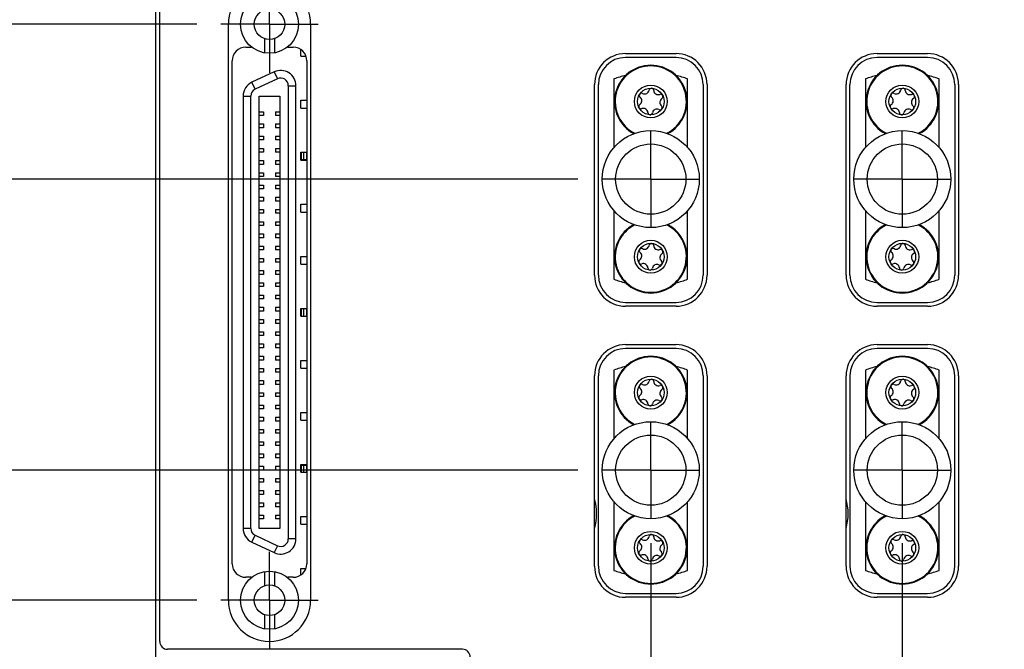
# Model space of a CAD drawing. Header units: inches. Extents: x 0.2 to 16.8, y 0.2 to 10.8.
# Tile 3 of 30: x 2.8 to 5.3, y 4 to 5.7. Entities that reach past the tile are written whole.
import ezdxf

# ---------------------------------------------------------------- set-up
doc = ezdxf.new("R2010")
doc.units = ezdxf.units.IN
doc.header["$LTSCALE"] = 0.935
doc.header["$MEASUREMENT"] = 0
doc.linetypes.add('CENTER', pattern=[0.6, 0.375, -0.075, 0.075, -0.075])
doc.layers.get('0').update_dxf_attribs({"linetype": 'CONTINUOUS'})
doc.layers.add('02___PRT_ALL_AXES', color=7, linetype='CONTINUOUS')
doc.layers.add('DIMENSIONS', color=7, linetype='CONTINUOUS')
doc.styles.get("Standard").update_dxf_attribs({"font": 'txt', "width": 0.8})
doc.dimstyles.new('DIMSTYLE_1', dxfattribs={"dimtxt": 0.125, "dimasz": 0.18, "dimexe": 0.18, "dimexo": 0.0625, "dimgap": 0.09, "dimtad": 0, "dimtih": 1, "dimtoh": 1, "dimdec": 3, "dimzin": 4, "dimdsep": 46, "dimtxsty": 'STANDARD', "dimblk": '_FILLED', "dimblk1": '_FILLED', "dimblk2": '_FILLED', "dimcen": 0.09, "dimadec": 0, "dimazin": 0, "dimtp": 0.01, "dimtm": 0.01, "dimtfac": 1, "dimtdec": 3, "dimtofl": 0, "dimtmove": 0, "dimatfit": 3, "dimldrblk": '_FILLED', "dimfxl": 1, "dimtolj": 1, "dimtzin": 4, "dimarcsym": 0})

# ---------------------------------------------------------------- blocks, each defined once
blk = doc.blocks.new('*D5')
at = {"layer": 'DIMENSIONS', "color": 2, "linetype": 'CONTINUOUS'}
blk.add_line((3.2331, 5.6466), (2.6905, 5.6466), dxfattribs=at)
at = {"layer": 'DIMENSIONS', "color": 2, "linetype": 'CONTINUOUS', "insert": (2.628, 5.7091), "char_height": 0.125, "width": 1.425, "attachment_point": 3, "line_spacing_factor": 0.9}
blk.add_mtext('-2.387{\\Ftxt.shx;\\W1.000000;\\H0.125000; }[60.64]', dxfattribs=at)
blk = doc.blocks.new('_FILLED')
at = {"color": 0, "linetype": 'BYBLOCK'}
blk.add_solid([(0, 0), (-1, 0.174), (-1, -0.174)], dxfattribs=at)
blk = doc.blocks.new('*D6')
at = {"layer": 'DIMENSIONS', "color": 2, "linetype": 'CONTINUOUS'}
blk.add_line((3.2331, 4.1624), (2.6905, 4.1624), dxfattribs=at)
at = {"layer": 'DIMENSIONS', "color": 2, "linetype": 'CONTINUOUS', "insert": (2.628, 4.2249), "char_height": 0.125, "width": 1.425, "attachment_point": 3, "line_spacing_factor": 0.9}
blk.add_mtext('-3.872{\\Ftxt.shx;\\W1.000000;\\H0.125000; }[98.34]', dxfattribs=at)
blk = doc.blocks.new('*D7')
at = {"layer": 'DIMENSIONS', "color": 2, "linetype": 'CONTINUOUS'}
blk.add_line((4.2156, 4.4975), (2.6905, 4.4975), dxfattribs=at)
at = {"layer": 'DIMENSIONS', "color": 2, "linetype": 'CONTINUOUS', "insert": (2.628, 4.56), "char_height": 0.125, "width": 1.725, "attachment_point": 3, "line_spacing_factor": 0.9}
blk.add_mtext('2X -3.537{\\Ftxt.shx;\\W1.000000;\\H0.125000; }[89.83]', dxfattribs=at)
blk = doc.blocks.new('*D8')
at = {"layer": 'DIMENSIONS', "color": 2, "linetype": 'CONTINUOUS'}
blk.add_line((4.2156, 5.2475), (2.6905, 5.2475), dxfattribs=at)
at = {"layer": 'DIMENSIONS', "color": 2, "linetype": 'CONTINUOUS', "insert": (2.628, 5.31), "char_height": 0.125, "width": 1.725, "attachment_point": 3, "line_spacing_factor": 0.9}
blk.add_mtext('2X -2.787{\\Ftxt.shx;\\W1.000000;\\H0.125000; }[70.78]', dxfattribs=at)
blk = doc.blocks.new('*D11')
at = {"layer": 'DIMENSIONS', "color": 2, "linetype": 'CONTINUOUS'}
blk.add_line((3.2344, 3.213), (2.6905, 3.213), dxfattribs=at)
at = {"layer": 'DIMENSIONS', "color": 2, "linetype": 'CONTINUOUS', "insert": (2.628, 3.2755), "char_height": 0.125, "width": 1.825, "attachment_point": 3, "line_spacing_factor": 0.9}
blk.add_mtext('4X -4.821{\\Ftxt.shx;\\W1.000000;\\H0.125000; }[122.45]', dxfattribs=at)
blk = doc.blocks.new('*D27')
at = {"layer": 'DIMENSIONS', "color": 2, "linetype": 'CONTINUOUS'}
blk.add_line((3.4207, 3.9748), (3.4207, 2.5806), dxfattribs=at)
at = {"layer": 'DIMENSIONS', "color": 2, "linetype": 'CONTINUOUS', "insert": (3.3582, 2.5181), "char_height": 0.125, "width": 1.525, "attachment_point": 3, "rotation": 90, "line_spacing_factor": 0.9}
blk.add_mtext('2X -.001{\\Ftxt.shx;\\W1.000000;\\H0.125000; }[0.03]', dxfattribs=at)
blk = doc.blocks.new('*D28')
at = {"layer": 'DIMENSIONS', "color": 2, "linetype": 'CONTINUOUS'}
blk.add_line((4.4032, 4.3099), (4.4032, 2.5806), dxfattribs=at)
at = {"layer": 'DIMENSIONS', "color": 2, "linetype": 'CONTINUOUS', "insert": (4.3407, 2.5181), "char_height": 0.125, "width": 1.525, "attachment_point": 3, "rotation": 90, "line_spacing_factor": 0.9}
blk.add_mtext('4X .981{\\Ftxt.shx;\\W1.000000;\\H0.125000; }[24.92]', dxfattribs=at)
blk = doc.blocks.new('*D29')
at = {"layer": 'DIMENSIONS', "color": 2, "linetype": 'CONTINUOUS'}
blk.add_line((5.0513, 4.3099), (5.0513, 2.5806), dxfattribs=at)
at = {"layer": 'DIMENSIONS', "color": 2, "linetype": 'CONTINUOUS', "insert": (4.9888, 2.5181), "char_height": 0.125, "width": 1.625, "attachment_point": 3, "rotation": 90, "line_spacing_factor": 0.9}
blk.add_mtext('4X 1.629{\\Ftxt.shx;\\W1.000000;\\H0.125000; }[41.39]', dxfattribs=at)
blk = doc.blocks.new('*D30')
at = {"layer": 'DIMENSIONS', "color": 2, "linetype": 'CONTINUOUS'}
blk.add_line((5.7034, 4.9699), (5.7034, 2.5806), dxfattribs=at)
at = {"layer": 'DIMENSIONS', "color": 2, "linetype": 'CONTINUOUS', "insert": (5.6409, 2.5181), "char_height": 0.125, "width": 1.625, "attachment_point": 3, "rotation": 90, "line_spacing_factor": 0.9}
blk.add_mtext('8X 2.281{\\Ftxt.shx;\\W1.000000;\\H0.125000; }[57.95]', dxfattribs=at)

msp = doc.modelspace()

# ---------------------------------------------------------------- linework, layer by layer
at = {"color": 7, "linetype": 'CONTINUOUS'}
for p, q in [((3.128, 3.0181), (3.128, 8.156)), ((3.138, 4.056), (3.138, 8.126)), ((3.3147, 4.1624), (3.3147, 5.6466)), ((3.5267, 5.6466), (3.5267, 4.1624)), ((3.408, 5.6094), (3.408, 5.5729)), ((3.4335, 5.6094), (3.4335, 5.5729)), ((3.3597, 5.5875), (3.3737, 5.5875)), ((3.3737, 5.5875), (3.3737, 5.5884)), ((3.4677, 5.5884), (3.4677, 5.5875)), ((3.4677, 5.5875), (3.4817, 5.5875)), ((3.5018, 5.5645), (3.5018, 5.5812)), ((3.5018, 5.5645), (3.5146, 5.5645)), ((4.3382, 5.571), (4.4682, 5.571)), ((4.4682, 5.561), (4.3382, 5.561)), ((4.9863, 5.571), (5.1163, 5.571)), ((5.1163, 5.561), (4.9863, 5.561)), ((3.3247, 4.2565), (3.3247, 5.5525)), ((3.5167, 5.5525), (3.5167, 4.2565)), ((3.4328, 5.5238), (3.3754, 5.497)), ((4.3082, 5.5056), (4.3082, 5.3287)), ((4.4982, 5.3287), (4.4982, 5.5056)), ((4.9563, 5.5056), (4.9563, 5.3287)), ((5.1463, 5.3287), (5.1463, 5.5056)), ((3.4889, 4.3208), (3.4889, 5.4881)), ((4.2582, 5), (4.2582, 5.491)), ((4.2682, 5), (4.2682, 5.491)), ((4.5382, 5.491), (4.5382, 5)), ((4.5482, 5.491), (4.5482, 5)), ((4.9063, 5), (4.9063, 5.491)), ((4.9163, 5), (4.9163, 5.491)), ((5.1863, 5.491), (5.1863, 5)), ((5.1963, 5.491), (5.1963, 5)), ((3.3526, 5.4613), (3.3526, 4.3476)), ((3.3942, 4.3474), (3.3942, 5.4616)), ((3.3942, 5.4616), (3.4473, 5.4616)), ((3.4473, 5.4616), (3.4473, 4.3474)), ((3.5018, 5.4305), (3.5018, 5.4506)), ((3.5018, 5.4506), (3.5167, 5.4506)), ((3.5018, 5.4305), (3.5167, 5.4305)), ((3.3942, 5.4212), (3.405, 5.4212)), ((3.405, 5.4114), (3.3942, 5.4114)), ((3.405, 5.4212), (3.405, 5.4114)), ((3.4365, 5.4212), (3.4365, 5.4114)), ((3.4365, 5.4212), (3.4473, 5.4212)), ((3.4473, 5.4114), (3.4365, 5.4114)), ((3.3942, 5.3897), (3.405, 5.3897)), ((3.405, 5.3799), (3.3942, 5.3799)), ((3.405, 5.3897), (3.405, 5.3799)), ((3.4365, 5.3897), (3.4365, 5.3799)), ((3.4365, 5.3897), (3.4473, 5.3897)), ((3.4473, 5.3799), (3.4365, 5.3799)), ((3.3942, 5.3582), (3.405, 5.3582)), ((3.405, 5.3582), (3.405, 5.3484)), ((3.4365, 5.3582), (3.4365, 5.3484)), ((3.4365, 5.3582), (3.4473, 5.3582)), ((3.405, 5.3484), (3.3942, 5.3484)), ((3.4473, 5.3484), (3.4365, 5.3484)), ((3.3942, 5.3267), (3.405, 5.3267)), ((3.405, 5.3169), (3.3942, 5.3169)), ((3.405, 5.3267), (3.405, 5.3169)), ((3.4365, 5.3267), (3.4365, 5.3169)), ((3.4365, 5.3267), (3.4473, 5.3267)), ((3.4473, 5.3169), (3.4365, 5.3169)), ((3.5018, 5.2965), (3.5018, 5.3166)), ((3.5018, 5.3166), (3.5167, 5.3166)), ((3.5034, 5.2965), (3.5034, 5.3166)), ((3.5087, 5.3166), (3.5087, 5.2982)), ((3.5162, 5.3166), (3.5162, 5.2982)), ((3.3942, 5.2952), (3.405, 5.2952)), ((3.405, 5.2854), (3.3942, 5.2854)), ((3.405, 5.2952), (3.405, 5.2854)), ((3.4365, 5.2952), (3.4365, 5.2854)), ((3.4365, 5.2952), (3.4473, 5.2952)), ((3.4473, 5.2854), (3.4365, 5.2854)), ((3.5018, 5.2965), (3.5167, 5.2965)), ((3.5034, 5.2982), (3.5162, 5.2982)), ((3.3942, 5.2637), (3.405, 5.2637)), ((3.405, 5.2539), (3.3942, 5.2539)), ((3.405, 5.2637), (3.405, 5.2539)), ((3.4365, 5.2637), (3.4365, 5.2539)), ((3.4365, 5.2637), (3.4473, 5.2637)), ((3.4473, 5.2539), (3.4365, 5.2539)), ((3.3942, 5.2322), (3.405, 5.2322)), ((3.405, 5.2322), (3.405, 5.2224)), ((3.4365, 5.2322), (3.4365, 5.2224)), ((3.4365, 5.2322), (3.4473, 5.2322)), ((3.405, 5.2224), (3.3942, 5.2224)), ((3.4473, 5.2224), (3.4365, 5.2224)), ((3.3942, 5.2007), (3.405, 5.2007)), ((3.405, 5.1909), (3.3942, 5.1909)), ((3.405, 5.2007), (3.405, 5.1909)), ((3.4365, 5.2007), (3.4365, 5.1909)), ((3.4365, 5.2007), (3.4473, 5.2007)), ((3.4473, 5.1909), (3.4365, 5.1909)), ((3.5018, 5.1625), (3.5018, 5.1826)), ((3.5018, 5.1826), (3.5167, 5.1826)), ((3.3942, 5.1692), (3.405, 5.1692)), ((3.405, 5.1594), (3.3942, 5.1594)), ((3.405, 5.1692), (3.405, 5.1594)), ((3.4365, 5.1692), (3.4365, 5.1594)), ((3.4365, 5.1692), (3.4473, 5.1692)), ((3.4473, 5.1594), (3.4365, 5.1594)), ((3.5018, 5.1625), (3.5167, 5.1625)), ((4.3082, 5.1663), (4.3082, 4.9894)), ((4.4982, 4.9894), (4.4982, 5.1663)), ((4.9563, 5.1663), (4.9563, 4.9894)), ((5.1463, 4.9894), (5.1463, 5.1663)), ((3.3942, 5.1377), (3.405, 5.1377)), ((3.405, 5.1279), (3.3942, 5.1279)), ((3.405, 5.1377), (3.405, 5.1279)), ((3.4365, 5.1377), (3.4365, 5.1279)), ((3.4365, 5.1377), (3.4473, 5.1377)), ((3.4473, 5.1279), (3.4365, 5.1279)), ((3.3942, 5.1063), (3.405, 5.1063)), ((3.405, 5.1063), (3.405, 5.0964)), ((3.4365, 5.1063), (3.4365, 5.0964)), ((3.4365, 5.1063), (3.4473, 5.1063)), ((3.405, 5.0964), (3.3942, 5.0964)), ((3.3942, 5.0748), (3.405, 5.0748)), ((3.405, 5.0748), (3.405, 5.0649)), ((3.4473, 5.0964), (3.4365, 5.0964)), ((3.4365, 5.0748), (3.4365, 5.0649)), ((3.4365, 5.0748), (3.4473, 5.0748)), ((3.405, 5.0649), (3.3942, 5.0649)), ((3.4473, 5.0649), (3.4365, 5.0649)), ((3.3942, 5.0433), (3.405, 5.0433)), ((3.405, 5.0334), (3.3942, 5.0334)), ((3.405, 5.0433), (3.405, 5.0334)), ((3.4365, 5.0433), (3.4365, 5.0334)), ((3.4365, 5.0433), (3.4473, 5.0433)), ((3.4473, 5.0334), (3.4365, 5.0334)), ((3.5018, 5.0285), (3.5018, 5.0485)), ((3.5018, 5.0485), (3.5167, 5.0485)), ((3.5018, 5.0285), (3.5167, 5.0285)), ((3.3942, 5.0118), (3.405, 5.0118)), ((3.405, 5.0019), (3.3942, 5.0019)), ((3.405, 5.0118), (3.405, 5.0019)), ((3.4365, 5.0118), (3.4365, 5.0019)), ((3.4365, 5.0118), (3.4473, 5.0118)), ((3.4473, 5.0019), (3.4365, 5.0019)), ((3.3942, 4.9803), (3.405, 4.9803)), ((3.405, 4.9803), (3.405, 4.9704)), ((3.4365, 4.9803), (3.4365, 4.9704)), ((3.4365, 4.9803), (3.4473, 4.9803)), ((3.405, 4.9704), (3.3942, 4.9704)), ((3.3942, 4.9488), (3.405, 4.9488)), ((3.405, 4.9488), (3.405, 4.9389)), ((3.4473, 4.9704), (3.4365, 4.9704)), ((3.4365, 4.9488), (3.4365, 4.9389)), ((3.4365, 4.9488), (3.4473, 4.9488)), ((3.405, 4.9389), (3.3942, 4.9389)), ((3.4473, 4.9389), (3.4365, 4.9389)), ((4.3382, 4.93), (4.4682, 4.93)), ((4.9863, 4.93), (5.1163, 4.93)), ((3.3942, 4.9173), (3.405, 4.9173)), ((3.405, 4.9074), (3.3942, 4.9074)), ((3.405, 4.9173), (3.405, 4.9074)), ((3.4365, 4.9173), (3.4365, 4.9074)), ((3.4365, 4.9173), (3.4473, 4.9173)), ((3.4473, 4.9074), (3.4365, 4.9074)), ((3.5018, 4.8944), (3.5018, 4.9145)), ((3.5018, 4.9145), (3.5167, 4.9145)), ((3.5034, 4.8944), (3.5034, 4.9145)), ((3.5087, 4.9145), (3.5087, 4.8944)), ((3.5162, 4.9145), (3.5162, 4.8944)), ((4.4682, 4.92), (4.3382, 4.92)), ((5.1163, 4.92), (4.9863, 4.92)), ((3.3942, 4.8858), (3.405, 4.8858)), ((3.405, 4.8759), (3.3942, 4.8759)), ((3.405, 4.8858), (3.405, 4.8759)), ((3.4365, 4.8858), (3.4365, 4.8759)), ((3.4365, 4.8858), (3.4473, 4.8858)), ((3.4473, 4.8759), (3.4365, 4.8759)), ((3.5018, 4.8944), (3.5167, 4.8944)), ((3.3942, 4.8543), (3.405, 4.8543)), ((3.405, 4.8543), (3.405, 4.8444)), ((3.4365, 4.8543), (3.4365, 4.8444)), ((3.4365, 4.8543), (3.4473, 4.8543)), ((3.405, 4.8444), (3.3942, 4.8444)), ((3.3942, 4.8228), (3.405, 4.8228)), ((3.405, 4.8228), (3.405, 4.8129)), ((3.4473, 4.8444), (3.4365, 4.8444)), ((3.4365, 4.8228), (3.4365, 4.8129)), ((3.4365, 4.8228), (3.4473, 4.8228)), ((4.3382, 4.821), (4.4682, 4.821)), ((4.9863, 4.821), (5.1163, 4.821)), ((3.405, 4.8129), (3.3942, 4.8129)), ((3.4473, 4.8129), (3.4365, 4.8129)), ((4.4682, 4.811), (4.3382, 4.811)), ((5.1163, 4.811), (4.9863, 4.811)), ((3.3942, 4.7913), (3.405, 4.7913)), ((3.405, 4.7814), (3.3942, 4.7814)), ((3.405, 4.7913), (3.405, 4.7814)), ((3.4365, 4.7913), (3.4365, 4.7814)), ((3.4365, 4.7913), (3.4473, 4.7913)), ((3.4473, 4.7814), (3.4365, 4.7814)), ((3.5018, 4.7604), (3.5018, 4.7805)), ((3.5018, 4.7805), (3.5167, 4.7805)), ((3.3942, 4.7598), (3.405, 4.7598)), ((3.405, 4.75), (3.3942, 4.75)), ((3.405, 4.7598), (3.405, 4.75)), ((3.4365, 4.7598), (3.4365, 4.75)), ((3.4365, 4.7598), (3.4473, 4.7598)), ((3.4473, 4.75), (3.4365, 4.75)), ((3.5018, 4.7604), (3.5167, 4.7604)), ((4.3082, 4.7556), (4.3082, 4.5787)), ((4.4982, 4.5787), (4.4982, 4.7556)), ((4.9563, 4.7556), (4.9563, 4.5787)), ((5.1463, 4.5787), (5.1463, 4.7556)), ((3.3942, 4.7283), (3.405, 4.7283)), ((3.405, 4.7283), (3.405, 4.7185)), ((3.4365, 4.7283), (3.4365, 4.7185)), ((3.4365, 4.7283), (3.4473, 4.7283)), ((4.2582, 4.25), (4.2582, 4.741)), ((4.2682, 4.25), (4.2682, 4.741)), ((4.5382, 4.741), (4.5382, 4.25)), ((4.5482, 4.741), (4.5482, 4.25)), ((4.9063, 4.25), (4.9063, 4.741)), ((4.9163, 4.741), (4.9163, 4.25)), ((5.1863, 4.25), (5.1863, 4.741)), ((5.1963, 4.741), (5.1963, 4.25)), ((3.405, 4.7185), (3.3942, 4.7185)), ((3.3942, 4.6968), (3.405, 4.6968)), ((3.405, 4.6968), (3.405, 4.687)), ((3.4473, 4.7185), (3.4365, 4.7185)), ((3.4365, 4.6968), (3.4365, 4.687)), ((3.4365, 4.6968), (3.4473, 4.6968)), ((3.405, 4.687), (3.3942, 4.687)), ((3.4473, 4.687), (3.4365, 4.687)), ((3.3942, 4.6653), (3.405, 4.6653)), ((3.405, 4.6555), (3.3942, 4.6555)), ((3.405, 4.6653), (3.405, 4.6555)), ((3.4365, 4.6653), (3.4365, 4.6555)), ((3.4365, 4.6653), (3.4473, 4.6653)), ((3.4473, 4.6555), (3.4365, 4.6555)), ((3.5018, 4.6264), (3.5018, 4.6465)), ((3.5018, 4.6465), (3.5167, 4.6465)), ((3.3942, 4.6338), (3.405, 4.6338)), ((3.405, 4.624), (3.3942, 4.624)), ((3.405, 4.6338), (3.405, 4.624)), ((3.4365, 4.6338), (3.4365, 4.624)), ((3.4365, 4.6338), (3.4473, 4.6338)), ((3.4473, 4.624), (3.4365, 4.624)), ((3.5018, 4.6264), (3.5167, 4.6264)), ((3.3942, 4.6023), (3.405, 4.6023)), ((3.405, 4.5925), (3.3942, 4.5925)), ((3.405, 4.6023), (3.405, 4.5925)), ((3.4365, 4.6023), (3.4365, 4.5925)), ((3.4365, 4.6023), (3.4473, 4.6023)), ((3.4473, 4.5925), (3.4365, 4.5925)), ((3.3942, 4.5708), (3.405, 4.5708)), ((3.405, 4.5708), (3.405, 4.561)), ((3.4365, 4.5708), (3.4365, 4.561)), ((3.4365, 4.5708), (3.4473, 4.5708)), ((3.405, 4.561), (3.3942, 4.561)), ((3.4473, 4.561), (3.4365, 4.561)), ((3.3942, 4.5393), (3.405, 4.5393)), ((3.405, 4.5295), (3.3942, 4.5295)), ((3.405, 4.5393), (3.405, 4.5295)), ((3.4365, 4.5393), (3.4365, 4.5295)), ((3.4365, 4.5393), (3.4473, 4.5393)), ((3.4473, 4.5295), (3.4365, 4.5295)), ((3.3942, 4.5078), (3.405, 4.5078)), ((3.405, 4.498), (3.3942, 4.498)), ((3.405, 4.5078), (3.405, 4.498)), ((3.4365, 4.5078), (3.4365, 4.498)), ((3.4365, 4.5078), (3.4473, 4.5078)), ((3.4473, 4.498), (3.4365, 4.498)), ((3.5018, 4.4924), (3.5018, 4.5125)), ((3.5018, 4.5125), (3.5167, 4.5125)), ((3.5018, 4.4924), (3.5167, 4.4924)), ((3.5034, 4.4924), (3.5034, 4.5125)), ((3.5034, 4.5108), (3.5162, 4.5108)), ((3.5087, 4.5108), (3.5087, 4.4924)), ((3.5162, 4.5108), (3.5162, 4.4924)), ((3.3942, 4.4763), (3.405, 4.4763)), ((3.405, 4.4665), (3.3942, 4.4665)), ((3.405, 4.4763), (3.405, 4.4665)), ((3.4365, 4.4763), (3.4365, 4.4665)), ((3.4365, 4.4763), (3.4473, 4.4763)), ((3.4473, 4.4665), (3.4365, 4.4665)), ((3.3942, 4.4448), (3.405, 4.4448)), ((3.405, 4.4448), (3.405, 4.435)), ((3.4365, 4.4448), (3.4365, 4.435)), ((3.4365, 4.4448), (3.4473, 4.4448)), ((3.405, 4.435), (3.3942, 4.435)), ((3.4473, 4.435), (3.4365, 4.435)), ((4.3082, 4.4163), (4.3082, 4.2394)), ((4.4982, 4.2394), (4.4982, 4.4163)), ((4.9563, 4.4163), (4.9563, 4.2394)), ((5.1463, 4.2394), (5.1463, 4.4163)), ((3.3942, 4.4133), (3.405, 4.4133)), ((3.405, 4.4035), (3.3942, 4.4035)), ((3.405, 4.4133), (3.405, 4.4035)), ((3.4365, 4.4133), (3.4365, 4.4035)), ((3.4365, 4.4133), (3.4473, 4.4133)), ((3.4473, 4.4035), (3.4365, 4.4035)), ((3.3942, 4.3818), (3.405, 4.3818)), ((3.405, 4.372), (3.3942, 4.372)), ((3.405, 4.3818), (3.405, 4.372)), ((3.4365, 4.3818), (3.4365, 4.372)), ((3.4365, 4.3818), (3.4473, 4.3818)), ((3.4473, 4.372), (3.4365, 4.372)), ((3.5018, 4.3584), (3.5018, 4.3785)), ((3.5018, 4.3785), (3.5167, 4.3785)), ((3.4473, 4.3474), (3.3942, 4.3474)), ((3.5018, 4.3584), (3.5167, 4.3584)), ((3.3754, 4.3119), (3.4328, 4.2851)), ((3.5018, 4.2278), (3.5018, 4.2444)), ((3.5018, 4.2444), (3.5146, 4.2444)), ((3.3737, 4.2215), (3.3597, 4.2215)), ((3.3737, 4.2206), (3.3737, 4.2215)), ((3.408, 4.2361), (3.408, 4.1996)), ((3.4335, 4.2361), (3.4335, 4.1996)), ((3.4677, 4.2215), (3.4677, 4.2206)), ((3.4817, 4.2215), (3.4677, 4.2215)), ((4.3382, 4.18), (4.4682, 4.18)), ((4.4682, 4.17), (4.3382, 4.17)), ((4.9863, 4.18), (5.1163, 4.18)), ((5.1163, 4.17), (4.9863, 4.17)), ((3.408, 4.1251), (3.408, 4.0887)), ((3.4335, 4.1251), (3.4335, 4.0887)), ((3.918, 4.036), (3.158, 4.036))]:
    msp.add_line(p, q, dxfattribs=at)
at = {"color": 9, "linetype": 'CONTINUOUS'}
for p, q in [((3.4412, 5.506), (3.3837, 5.4792)), ((3.4328, 5.5238), (3.4412, 5.506)), ((3.3837, 5.4792), (3.3754, 5.497)), ((3.4692, 5.4881), (3.4692, 4.3208)), ((3.4692, 5.4881), (3.4889, 5.4881)), ((3.3526, 5.4613), (3.3723, 5.4613)), ((3.3723, 4.3476), (3.3723, 5.4613)), ((3.3723, 4.3476), (3.3526, 4.3476)), ((3.3754, 4.3119), (3.3837, 4.3298)), ((3.3837, 4.3298), (3.4412, 4.303)), ((3.4889, 4.3208), (3.4692, 4.3208)), ((3.4412, 4.303), (3.4328, 4.2851))]:
    msp.add_line(p, q, dxfattribs=at)
at = {"color": 7, "linetype": 'CONTINUOUS'}
for centre, radius in [((3.4207, 5.6466), 0.0748), ((3.4207, 5.6466), 0.0394), ((4.4032, 5.4475), 0.0424), ((4.4032, 5.4475), 0.0344), ((5.0513, 5.4475), 0.0424), ((5.0513, 5.4475), 0.0344), ((4.4032, 5.2475), 0.125), ((5.0513, 5.2475), 0.125), ((4.4032, 5.2475), 0.0905), ((5.0513, 5.2475), 0.0905), ((4.4032, 5.0475), 0.0424), ((4.4032, 5.0475), 0.0344), ((5.0513, 5.0475), 0.0424), ((5.0513, 5.0475), 0.0344), ((4.4032, 4.6975), 0.0424), ((4.4032, 4.6975), 0.0344), ((5.0513, 4.6975), 0.0424), ((5.0513, 4.6975), 0.0344), ((4.4032, 4.4975), 0.125), ((5.0513, 4.4975), 0.125), ((4.4032, 4.4975), 0.0905), ((5.0513, 4.4975), 0.0905), ((4.4032, 4.2975), 0.0424), ((5.0513, 4.2975), 0.0424), ((4.4032, 4.2975), 0.0344), ((5.0513, 4.2975), 0.0344), ((3.4207, 4.1624), 0.0748), ((3.4207, 4.1624), 0.0394)]:
    msp.add_circle(centre, radius, dxfattribs=at)
for centre, radius, start, end in [((3.4207, 5.6466), 0.106, 0, 180), ((3.3597, 5.5525), 0.035, 90, 180), ((3.4817, 5.5525), 0.035, 0, 90), ((4.3382, 5.491), 0.08, 90, 180), ((4.3382, 5.491), 0.07, 90, 180), ((4.4682, 5.491), 0.08, 0, 90), ((4.4682, 5.491), 0.07, 0, 90), ((4.9863, 5.491), 0.08, 90, 180), ((4.9863, 5.491), 0.07, 90, 180), ((5.1163, 5.491), 0.08, 0, 90), ((5.1163, 5.491), 0.07, 0, 90), ((4.4032, 5.4475), 0.0935, 297.6168, 242.3932), ((5.0513, 5.4475), 0.0935, 297.6168, 242.3932), ((3.4495, 5.4881), 0.0394, 0, 115), ((4.4032, 5.2475), 0.275, 103.6804, 110.2095), ((4.4032, 5.2475), 0.275, 69.7905, 76.3179), ((5.0513, 5.2475), 0.275, 103.6804, 110.2095), ((5.0513, 5.2475), 0.275, 69.7905, 76.3179), ((3.392, 5.4613), 0.0394, 115, 180), ((4.4048, 5.4758), 0.00591, 3.6642, 169.9244), ((5.0529, 5.4758), 0.00591, 3.6642, 169.9244), ((4.3795, 5.463), 0.00591, 63.6642, 229.9244), ((4.3681, 5.4494), 0.0118, 303.6642, 49.9244), ((4.3873, 5.4789), 0.0118, 243.6642, 349.9244), ((4.4225, 5.4769), 0.0118, 183.6642, 289.9244), ((4.4285, 5.4603), 0.00591, 303.6642, 109.9244), ((4.4383, 5.4455), 0.0118, 123.6642, 229.9244), ((5.0276, 5.463), 0.00591, 63.6642, 229.9244), ((5.0162, 5.4494), 0.0118, 303.6642, 49.9244), ((5.0354, 5.4789), 0.0118, 243.6642, 349.9244), ((5.0706, 5.4769), 0.0118, 183.6642, 289.9244), ((5.0766, 5.4603), 0.00591, 303.6642, 109.9244), ((5.0864, 5.4455), 0.0118, 123.6642, 229.9244), ((4.3779, 5.4347), 0.00591, 123.6642, 289.9244), ((4.3839, 5.418), 0.0118, 3.6642, 109.9244), ((4.4269, 5.432), 0.00591, 243.6642, 49.9244), ((5.026, 5.4347), 0.00591, 123.6642, 289.9244), ((5.032, 5.418), 0.0118, 3.6642, 109.9244), ((5.075, 5.432), 0.00591, 243.6642, 49.9244), ((4.4016, 5.4192), 0.00591, 183.6642, 349.9244), ((4.4191, 5.4161), 0.0118, 63.6642, 169.9244), ((5.0497, 5.4192), 0.00591, 183.6642, 349.9244), ((5.0672, 5.4161), 0.0118, 63.6642, 169.9244), ((4.4032, 5.0475), 0.0935, 117.6168, 62.3932), ((5.0513, 5.0475), 0.0935, 117.6168, 62.3932), ((4.3873, 5.0789), 0.0118, 243.6642, 349.9244), ((4.4048, 5.0758), 0.00591, 3.6642, 169.9244), ((4.4225, 5.0769), 0.0118, 183.6642, 289.9244), ((5.0354, 5.0789), 0.0118, 243.6642, 349.9244), ((5.0529, 5.0758), 0.00591, 3.6642, 169.9244), ((5.0706, 5.0769), 0.0118, 183.6642, 289.9244), ((4.3795, 5.063), 0.00591, 63.6642, 229.9244), ((4.3681, 5.0494), 0.0118, 303.6642, 49.9244), ((4.4285, 5.0603), 0.00591, 303.6642, 109.9244), ((4.4383, 5.0455), 0.0118, 123.6642, 229.9244), ((5.0276, 5.063), 0.00591, 63.6642, 229.9244), ((5.0162, 5.0494), 0.0118, 303.6642, 49.9244), ((5.0766, 5.0603), 0.00591, 303.6642, 109.9244), ((5.0864, 5.0455), 0.0118, 123.6642, 229.9244), ((4.3779, 5.0347), 0.00591, 123.6642, 289.9244), ((4.3839, 5.018), 0.0118, 3.6642, 109.9244), ((4.4191, 5.0161), 0.0118, 63.6642, 169.9244), ((4.4269, 5.032), 0.00591, 243.6642, 49.9244), ((5.026, 5.0347), 0.00591, 123.6642, 289.9244), ((5.032, 5.018), 0.0118, 3.6642, 109.9244), ((5.0672, 5.0161), 0.0118, 63.6642, 169.9244), ((5.075, 5.032), 0.00591, 243.6642, 49.9244), ((4.3382, 5), 0.08, 180, 270), ((4.3382, 5), 0.07, 180, 270), ((4.4016, 5.0192), 0.00591, 183.6642, 349.9244), ((4.4682, 5), 0.08, 270, 360), ((4.4682, 5), 0.07, 270, 360), ((4.9863, 5), 0.08, 180, 270), ((4.9863, 5), 0.07, 180, 270), ((5.0497, 5.0192), 0.00591, 183.6642, 349.9244), ((5.1163, 5), 0.08, 270, 360), ((5.1163, 5), 0.07, 270, 360), ((4.4032, 5.2475), 0.275, 249.7905, 256.3179), ((4.4032, 5.2475), 0.275, 283.6804, 290.2095), ((5.0513, 5.2475), 0.275, 249.7905, 256.3179), ((5.0513, 5.2475), 0.275, 283.6804, 290.2095), ((4.3382, 4.741), 0.08, 90, 180), ((4.4682, 4.741), 0.08, 0, 90), ((4.9863, 4.741), 0.08, 90, 180), ((5.1163, 4.741), 0.08, 0, 90), ((4.3382, 4.741), 0.07, 90, 180), ((4.4682, 4.741), 0.07, 0, 90), ((4.9863, 4.741), 0.07, 90, 180), ((5.1163, 4.741), 0.07, 0, 90), ((4.4032, 4.6975), 0.0935, 297.6168, 242.3932), ((5.0513, 4.6975), 0.0935, 297.6168, 242.3932), ((4.4032, 4.4975), 0.275, 103.6804, 110.2095), ((4.4032, 4.4975), 0.275, 69.7905, 76.3179), ((5.0513, 4.4975), 0.275, 103.6804, 110.2095), ((5.0513, 4.4975), 0.275, 69.7905, 76.3179), ((4.3873, 4.7289), 0.0118, 243.6642, 349.9244), ((4.4048, 4.7258), 0.00591, 3.6642, 169.9244), ((4.4225, 4.7269), 0.0118, 183.6642, 289.9244), ((5.0354, 4.7289), 0.0118, 243.6642, 349.9244), ((5.0529, 4.7258), 0.00591, 3.6642, 169.9244), ((5.0706, 4.7269), 0.0118, 183.6642, 289.9244), ((4.3795, 4.713), 0.00591, 63.6642, 229.9244), ((4.3681, 4.6994), 0.0118, 303.6642, 49.9244), ((4.4285, 4.7103), 0.00591, 303.6642, 109.9244), ((4.4383, 4.6955), 0.0118, 123.6642, 229.9244), ((5.0276, 4.713), 0.00591, 63.6642, 229.9244), ((5.0162, 4.6994), 0.0118, 303.6642, 49.9244), ((5.0766, 4.7103), 0.00591, 303.6642, 109.9244), ((5.0864, 4.6955), 0.0118, 123.6642, 229.9244), ((4.3779, 4.6847), 0.00591, 123.6642, 289.9244), ((4.3839, 4.668), 0.0118, 3.6642, 109.9244), ((4.4016, 4.6692), 0.00591, 183.6642, 349.9244), ((4.4191, 4.6661), 0.0118, 63.6642, 169.9244), ((4.4269, 4.682), 0.00591, 243.6642, 49.9244), ((5.026, 4.6847), 0.00591, 123.6642, 289.9244), ((5.032, 4.668), 0.0118, 3.6642, 109.9244), ((5.0497, 4.6692), 0.00591, 183.6642, 349.9244), ((5.0672, 4.6661), 0.0118, 63.6642, 169.9244), ((5.075, 4.682), 0.00591, 243.6642, 49.9244), ((4.1252, 4.3855), 0.1385, 343.7987, 16.2013), ((4.7733, 4.3855), 0.1385, 343.7987, 16.2013), ((4.4032, 4.2975), 0.0935, 117.6168, 62.3932), ((5.0513, 4.2975), 0.0935, 117.6168, 62.3932), ((3.392, 4.3476), 0.0394, 180, 245), ((3.4495, 4.3208), 0.0394, 245, 360), ((4.3795, 4.313), 0.00591, 63.6642, 229.9244), ((4.3873, 4.3289), 0.0118, 243.6642, 349.9244), ((4.4048, 4.3258), 0.00591, 3.6642, 169.9244), ((4.4225, 4.3269), 0.0118, 183.6642, 289.9244), ((4.4285, 4.3103), 0.00591, 303.6642, 109.9244), ((5.0276, 4.313), 0.00591, 63.6642, 229.9244), ((5.0354, 4.3289), 0.0118, 243.6642, 349.9244), ((5.0529, 4.3258), 0.00591, 3.6642, 169.9244), ((5.0706, 4.3269), 0.0118, 183.6642, 289.9244), ((5.0766, 4.3103), 0.00591, 303.6642, 109.9244), ((4.3779, 4.2847), 0.00591, 123.6642, 289.9244), ((4.3681, 4.2994), 0.0118, 303.6642, 49.9244), ((4.4383, 4.2955), 0.0118, 123.6642, 229.9244), ((5.026, 4.2847), 0.00591, 123.6642, 289.9244), ((5.0162, 4.2994), 0.0118, 303.6642, 49.9244), ((5.0864, 4.2955), 0.0118, 123.6642, 229.9244), ((4.3839, 4.268), 0.0118, 3.6642, 109.9244), ((4.4016, 4.2692), 0.00591, 183.6642, 349.9244), ((4.4191, 4.2661), 0.0118, 63.6642, 169.9244), ((4.4269, 4.282), 0.00591, 243.6642, 49.9244), ((5.032, 4.268), 0.0118, 3.6642, 109.9244), ((5.0497, 4.2692), 0.00591, 183.6642, 349.9244), ((5.0672, 4.2661), 0.0118, 63.6642, 169.9244), ((5.075, 4.282), 0.00591, 243.6642, 49.9244), ((3.3597, 4.2565), 0.035, 180, 270), ((3.4817, 4.2565), 0.035, 270, 360), ((4.3382, 4.25), 0.08, 180, 270), ((4.3382, 4.25), 0.07, 180, 270), ((4.4032, 4.4975), 0.275, 249.7905, 256.3179), ((4.4682, 4.25), 0.08, 270, 360), ((4.4682, 4.25), 0.07, 270, 360), ((4.4032, 4.4975), 0.275, 283.6804, 290.2095), ((4.9863, 4.25), 0.08, 180, 270), ((4.9863, 4.25), 0.07, 180, 270), ((5.0513, 4.4975), 0.275, 249.7905, 256.3179), ((5.1163, 4.25), 0.08, 270, 360), ((5.1163, 4.25), 0.07, 270, 360), ((5.0513, 4.4975), 0.275, 283.6804, 290.2095), ((3.4207, 4.1624), 0.106, 180, 360), ((3.158, 4.056), 0.02, 180, 270), ((3.918, 4.016), 0.02, 0, 90)]:
    msp.add_arc(centre, radius, start, end, dxfattribs=at)
at = {"color": 9, "linetype": 'CONTINUOUS'}
for centre, radius, start, end in [((4.4032, 5.4475), 0.0917, 296.6448, 243.3792), ((5.0513, 5.4475), 0.0917, 296.6448, 243.3792), ((3.4495, 5.4881), 0.0197, 360, 115), ((3.392, 5.4613), 0.0197, 115, 180), ((4.4032, 5.0475), 0.0917, 116.6452, 63.3793), ((5.0513, 5.0475), 0.0917, 116.6452, 63.3793), ((4.4032, 4.6975), 0.0917, 296.6448, 243.3792), ((5.0513, 4.6975), 0.0917, 296.6448, 243.3792), ((4.4032, 4.2975), 0.0917, 116.6452, 63.3793), ((5.0513, 4.2975), 0.0917, 116.6452, 63.3793), ((3.392, 4.3476), 0.0197, 180, 245), ((3.4495, 4.3208), 0.0197, 245, 0)]:
    msp.add_arc(centre, radius, start, end, dxfattribs=at)
at = {"layer": '02___PRT_ALL_AXES', "color": 7, "linetype": 'CENTER'}
for p, q in [((3.4207, 5.6466), (3.4207, 5.7717)), ((3.4207, 5.6466), (3.2956, 5.6466)), ((3.4207, 5.6466), (3.4207, 5.5215)), ((3.4207, 5.6466), (3.5458, 5.6466)), ((4.4032, 5.2475), (4.4032, 5.3726)), ((5.0513, 5.2475), (5.0513, 5.3726)), ((4.4032, 5.2475), (4.2781, 5.2475)), ((4.4032, 5.2475), (4.4032, 5.1224)), ((4.4032, 5.2475), (4.5283, 5.2475)), ((5.0513, 5.2475), (4.9262, 5.2475)), ((5.0513, 5.2475), (5.1764, 5.2475)), ((5.0513, 5.2475), (5.0513, 5.1224)), ((4.4032, 4.4975), (4.4032, 4.6226)), ((5.0513, 4.4975), (5.0513, 4.6226)), ((4.4032, 4.4975), (4.2781, 4.4975)), ((4.4032, 4.4975), (4.5283, 4.4975)), ((4.4032, 4.4975), (4.4032, 4.3724)), ((5.0513, 4.4975), (4.9262, 4.4975)), ((5.0513, 4.4975), (5.1764, 4.4975)), ((5.0513, 4.4975), (5.0513, 4.3724)), ((3.4207, 4.1624), (3.4207, 4.2875)), ((3.4207, 4.1624), (3.2956, 4.1624)), ((3.4207, 4.1624), (3.5458, 4.1624)), ((3.4207, 4.1624), (3.4207, 4.0373))]:
    msp.add_line(p, q, dxfattribs=at)

# ---------------------------------------------------------------- dimensions: what is measured, and where the dimension line sits
at = {"layer": 'DIMENSIONS', "color": 2, "linetype": 'CONTINUOUS'}
for feature_location, offset, dtype, origin, text, picture, middle in [((3.2344, 3.213), (-0.5439, 0), 0, (3.2969, 8.034), '4X -<>', '*D11', (1.4655, 3.213)), ((4.2156, 4.49748), (-1.52515, 0), 0, (4.2781, 8.03399), '2X -<>', '*D7', (1.51545, 4.49748)), ((4.2156, 5.24748), (-1.52515, 0), 0, (4.2781, 8.03399), '2X -<>', '*D8', (1.51545, 5.24748)), ((3.2331, 5.6466), (-0.5427, 0), 0, (3.2956, 8.034), '-<>', '*D5', (1.6655, 5.6466)), ((3.2331, 4.1624), (-0.5427, 0), 0, (3.2956, 8.034), '-<>', '*D6', (1.6655, 4.1624)), ((5.7034, 4.9699), (0, -2.3893), 1, (3.422, 5.0324), '8X <>', '*D30', (5.8379, 1.5268)), ((4.4032, 4.3099), (0, -1.7293), 1, (3.422, 4.3724), '4X <>', '*D28', (4.5376, 1.5768)), ((5.0513, 4.3099), (0, -1.7293), 1, (3.422, 4.3724), '4X <>', '*D29', (5.1857, 1.5268)), ((3.4207, 3.9748), (0, -1.3942), 1, (3.422, 4.0373), '2X -<>', '*D27', (3.5328, 1.5321))]:
    dim = msp.add_ordinate_dim(feature_location=feature_location, offset=offset, dtype=dtype, origin=origin, text=text, dimstyle='DIMSTYLE_1', dxfattribs=at)
    dim.commit()
    dim.dimension.update_dxf_attribs({"geometry": picture, "text_midpoint": middle})

doc.saveas('drawing.dxf')
